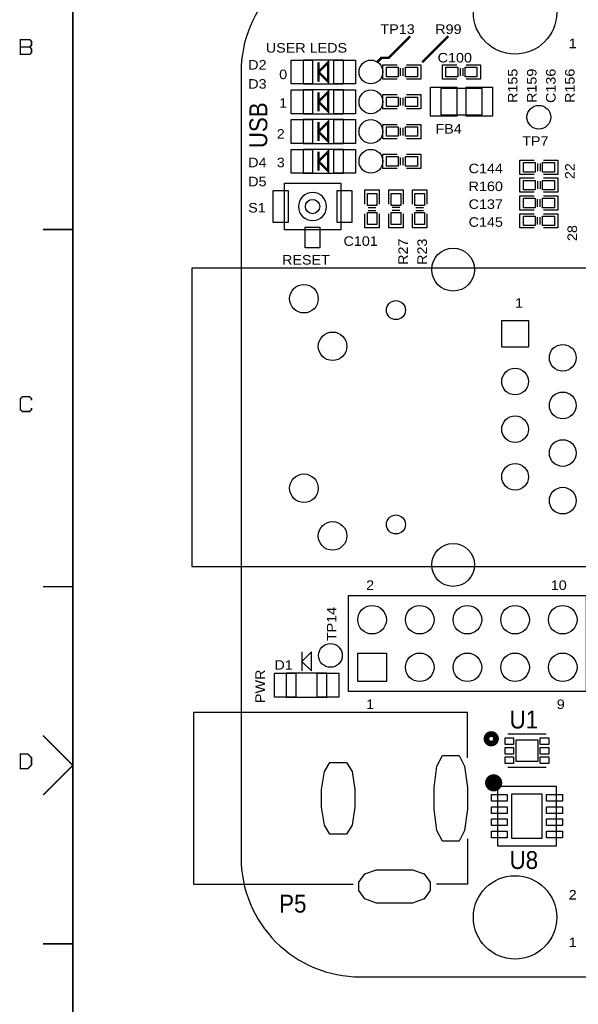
# Model space of a CAD drawing. Extents: x -14006 to 19506, y -9606 to 12409.
# Tile 2 of 29: x -13946 to -9257, y -608 to 7662. Entities that reach past the tile are written whole.
import ezdxf

# ---------------------------------------------------------------- set-up
doc = ezdxf.new("R2010")
doc.units = 0
doc.layers.add('1', color=7, linetype='CONTINUOUS')

# ---------------------------------------------------------------- blocks, each defined once
blk = doc.blocks.new('FIGURE_CIRCLE')
blk.add_circle((0, 0), 0.5)
blk = doc.blocks.new('FIGURE_SQUARE')
blk.add_lwpolyline([(-0.5, -0.5), (-0.5, 0.5), (0.5, 0.5), (0.5, -0.5)], close=True)
blk = doc.blocks.new('FIGURE_OBLONG')
blk.add_lwpolyline([(-0.5, -0.125), (-0.5, 0.125), (-0.416, 0.375), (-0.25, 0.5), (0.25, 0.5), (0.416, 0.375), (0.5, 0.125), (0.5, -0.125), (0.416, -0.375), (0.25, -0.5), (-0.25, -0.5), (-0.416, -0.375)], close=True)

msp = doc.modelspace()

# ---------------------------------------------------------------- linework, layer by layer
at = {"layer": '1'}
for points, const_width in [([(-13500, -9100), (-13500, 11900), (19000, 11900)], 12), ([(-10668, 7522.64), (-10848, 7342.64), (-10908, 7342.64), (-10948, 7302.64)], 20), ([(-10348, 7522.64), (-10568, 7302.64)], 20), ([(-13862, 7433), (-13940, 7433)], 12), ([(-11438, 7302.64), (-11438, 7142.64)], 20), ([(-11438, 7052.64), (-11438, 6892.64)], 20), ([(-11438, 6802.64), (-11438, 6642.64)], 20), ([(-11438, 6552.64), (-11438, 6392.64)], 20), ([(-13500, 5900), (-13750, 5900)], 12), ([(-13847, 4464), (-13847, 4479), (-13862, 4495), (-13924, 4495), (-13940, 4479), (-13940, 4386), (-13924, 4371), (-13862, 4371), (-13847, 4386), (-13847, 4402)], 12), ([(-13750, 2900), (-13500, 2900)], 12), ([(-13750, 1650), (-13500, 1400), (-13750, 1150)], 12), ([(-13750, -100), (-13500, -100)], 12)]:
    msp.add_lwpolyline(points, dxfattribs=dict(at, const_width=const_width))
for points in [[(-11088, 8222.64, 0.414214), (-12088, 7222.64)], [(-12088, 622.64, 0.414214), (-11088, -377.36)]]:
    msp.add_lwpolyline(points, format="xyb", dxfattribs=at)
for points, const_width in [([(-13940, 7371), (-13862, 7371), (-13847, 7386), (-13847, 7417), (-13862, 7433), (-13847, 7448), (-13847, 7479), (-13862, 7495), (-13940, 7495), (-13940, 7433)], 12), ([(-11358, 7302.64), (-11438, 7222.64), (-11358, 7142.64)], 20), ([(-11358, 7052.64), (-11438, 6972.64), (-11358, 6892.64)], 20), ([(-11358, 6802.64), (-11438, 6722.64), (-11358, 6642.64)], 20), ([(-11358, 6552.64), (-11438, 6472.64), (-11358, 6392.64)], 20), ([(-13940, 1371), (-13878, 1371), (-13847, 1402), (-13847, 1464), (-13878, 1495), (-13940, 1495)], 12)]:
    msp.add_lwpolyline(points, close=True, dxfattribs=dict(at, const_width=const_width))
for points in [[(-11568, 7122.64), (-11228, 7122.64), (-11228, 7322.64), (-11568, 7322.64)], [(-11568, 6872.64), (-11228, 6872.64), (-11228, 7072.64), (-11568, 7072.64)], [(-10411.24, 6862.4), (-10064.76, 6862.4), (-10064.76, 7082.88), (-10411.24, 7082.88)], [(-11568, 6622.64), (-11228, 6622.64), (-11228, 6822.64), (-11568, 6822.64)], [(-11568, 6372.64), (-11228, 6372.64), (-11228, 6572.64), (-11568, 6572.64)], [(-11488, 5895.8), (-11724.24, 5895.8), (-11724.24, 6289.48), (-11251.76, 6289.48), (-11251.76, 5895.8)], [(-12500, 5574.64), (-12500, 3070.64), (-9060, 3070.64), (-9060, 5574.64)], [(-9188, 2022.64), (-9188, 2822.64), (-11188, 2822.64), (-11188, 2022.64)], [(-11498, 2352.64), (-11578, 2272.64), (-11498, 2192.64)], [(-11708, 1972.64), (-11368, 1972.64), (-11368, 2172.64), (-11708, 2172.64)]]:
    msp.add_lwpolyline(points, close=True, dxfattribs=at)
for points in [[(-10778, 7162.64), (-10898, 7162.64), (-10898, 7282.64), (-10778, 7282.64)], [(-10698, 7282.64), (-10578, 7282.64), (-10578, 7162.64)], [(-10278, 7162.64), (-10398, 7162.64), (-10398, 7282.64)], [(-10398, 7282.64), (-10278, 7282.64)], [(-10198, 7282.64), (-10078, 7282.64), (-10078, 7162.64), (-10198, 7162.64)], [(-12088, 7222.64), (-12088, 622.64)], [(-10750, 7190.64), (-10750, 7254.64)], [(-10726, 7190.64), (-10726, 7254.64)], [(-10250, 7254.64), (-10250, 7190.64)], [(-10226, 7254.64), (-10226, 7190.64)], [(-10578, 7162.64), (-10698, 7162.64)], [(-10778, 6912.64), (-10898, 6912.64), (-10898, 7032.64), (-10778, 7032.64)], [(-10698, 7032.64), (-10578, 7032.64), (-10578, 6912.64)], [(-10750, 6940.64), (-10750, 7004.64)], [(-10726, 6940.64), (-10726, 7004.64)], [(-10578, 6912.64), (-10698, 6912.64)], [(-10778, 6662.64), (-10898, 6662.64), (-10898, 6782.64), (-10778, 6782.64)], [(-10698, 6782.64), (-10578, 6782.64), (-10578, 6662.64)], [(-10750, 6690.64), (-10750, 6754.64)], [(-10726, 6690.64), (-10726, 6754.64)], [(-10578, 6662.64), (-10698, 6662.64)], [(-10778, 6412.64), (-10898, 6412.64), (-10898, 6532.64), (-10778, 6532.64)], [(-10750, 6440.64), (-10750, 6504.64)], [(-10726, 6440.64), (-10726, 6504.64)], [(-10698, 6532.64), (-10578, 6532.64), (-10578, 6412.64)], [(-9628, 6362.64), (-9748, 6362.64), (-9748, 6482.64)], [(-9748, 6482.64), (-9628, 6482.64)], [(-9600, 6454.64), (-9600, 6390.64)], [(-9576, 6454.64), (-9576, 6390.64)], [(-9548, 6482.64), (-9428, 6482.64), (-9428, 6362.64), (-9548, 6362.64)], [(-10578, 6412.64), (-10698, 6412.64)], [(-9628, 6212.64), (-9748, 6212.64), (-9748, 6332.64)], [(-9748, 6332.64), (-9628, 6332.64)], [(-9600, 6304.64), (-9600, 6240.64)], [(-9576, 6304.64), (-9576, 6240.64)], [(-9548, 6332.64), (-9428, 6332.64), (-9428, 6212.64), (-9548, 6212.64)], [(-11048, 6112.64), (-11048, 6232.64), (-10928, 6232.64), (-10928, 6112.64)], [(-10848, 6112.64), (-10848, 6232.64), (-10728, 6232.64)], [(-10728, 6232.64), (-10728, 6112.64)], [(-10648, 6112.64), (-10648, 6232.64), (-10528, 6232.64), (-10528, 6112.64)], [(-9628, 6062.64), (-9748, 6062.64), (-9748, 6182.64), (-9628, 6182.64)], [(-9600, 6090.64), (-9600, 6154.64)], [(-9576, 6090.64), (-9576, 6154.64)], [(-9548, 6182.64), (-9428, 6182.64), (-9428, 6062.64)], [(-11020, 6084.64), (-10956, 6084.64)], [(-11020, 6060.64), (-10956, 6060.64)], [(-10756, 6084.64), (-10820, 6084.64)], [(-10756, 6060.64), (-10820, 6060.64)], [(-10620, 6084.64), (-10556, 6084.64)], [(-10620, 6060.64), (-10556, 6060.64)], [(-9428, 6062.64), (-9548, 6062.64)], [(-10928, 6032.64), (-10928, 5912.64), (-11048, 5912.64)], [(-11048, 5912.64), (-11048, 6032.64)], [(-10728, 6032.64), (-10728, 5912.64), (-10848, 5912.64), (-10848, 6032.64)], [(-10528, 6032.64), (-10528, 5912.64), (-10648, 5912.64)], [(-10648, 5912.64), (-10648, 6032.64)], [(-9628, 5912.64), (-9748, 5912.64), (-9748, 6032.64), (-9628, 6032.64)], [(-9600, 5940.64), (-9600, 6004.64)], [(-9576, 5940.64), (-9576, 6004.64)], [(-9548, 6032.64), (-9428, 6032.64), (-9428, 5912.64)], [(-9428, 5912.64), (-9548, 5912.64)], [(-11578, 2352.64), (-11578, 2192.64)], [(-10188, 1462.64), (-10188, 1842.64), (-12488, 1842.64), (-12488, 402.64), (-11148, 402.64)], [(-9528, 1662.64), (-9848, 1662.64)], [(-9528, 1382.64), (-9848, 1382.64)], [(-9440, 724.64), (-9440, 1220.64), (-9936, 1220.64), (-9936, 724.64)], [(-10188, 782.64), (-10188, 402.64), (-10448, 402.64)], [(-9936, 724.64), (-9440, 724.64)], [(-11088, -377.36), (-488, -377.36)]]:
    msp.add_lwpolyline(points, dxfattribs=at)
msp.add_lwpolyline([(-11369.88, 6092.64, 1), (-11606.12, 6092.64, 1)], format="xyb", close=True, dxfattribs=at)
for points, const_width in [([(-9948, 1622.64, 1), (-10028, 1622.64, 1)], 48), ([(-9908, 1252.64, 1), (-10028, 1252.64, 1)], 24), ([(-9928, 1252.64, 1), (-10008, 1252.64, 1)], 24), ([(-9948, 1252.64, 1), (-9988, 1252.64, 1)], 24), ([(-9948, 1232.64, 1), (-9988, 1232.64, 1)], 24)]:
    msp.add_lwpolyline(points, format="xyb", close=True, dxfattribs=dict(at, const_width=const_width))

# ---------------------------------------------------------------- block references
for name, p, xscale, yscale in [('FIGURE_CIRCLE', (-9788, 7722.64), 700, 700), ('FIGURE_SQUARE', (-11578, 7222.64), 180, 200), ('FIGURE_SQUARE', (-11218, 7222.64), 180, 200), ('FIGURE_CIRCLE', (-10998, 7222.64), 200, 200), ('FIGURE_SQUARE', (-10818, 7222.64), 100, 80), ('FIGURE_SQUARE', (-10658, 7222.64), 100, 80), ('FIGURE_SQUARE', (-10318, 7222.64), 100, 80), ('FIGURE_SQUARE', (-10158, 7222.64), 100, 80), ('FIGURE_SQUARE', (-11578, 6972.64), 180, 200), ('FIGURE_SQUARE', (-11218, 6972.64), 180, 200), ('FIGURE_CIRCLE', (-10998, 6972.64), 200, 200), ('FIGURE_SQUARE', (-10387.6, 6972.64), 220, 244), ('FIGURE_SQUARE', (-10088.4, 6972.64), 220, 244), ('FIGURE_SQUARE', (-10818, 6972.64), 100, 80), ('FIGURE_SQUARE', (-10658, 6972.64), 100, 80), ('FIGURE_CIRCLE', (-9588, 6842.64), 200, 200), ('FIGURE_SQUARE', (-11578, 6722.64), 180, 200), ('FIGURE_SQUARE', (-11218, 6722.64), 180, 200), ('FIGURE_CIRCLE', (-10998, 6722.64), 200, 200), ('FIGURE_SQUARE', (-10818, 6722.64), 100, 80), ('FIGURE_SQUARE', (-10658, 6722.64), 100, 80), ('FIGURE_SQUARE', (-11578, 6472.64), 180, 200), ('FIGURE_SQUARE', (-11218, 6472.64), 180, 200), ('FIGURE_CIRCLE', (-10998, 6472.64), 200, 200), ('FIGURE_SQUARE', (-10818, 6472.64), 100, 80), ('FIGURE_SQUARE', (-10658, 6472.64), 100, 80), ('FIGURE_SQUARE', (-9668, 6422.64), 100, 80), ('FIGURE_SQUARE', (-9508, 6422.64), 100, 80), ('FIGURE_SQUARE', (-9668, 6272.64), 100, 80), ('FIGURE_SQUARE', (-9508, 6272.64), 100, 80), ('FIGURE_SQUARE', (-11755.72, 6092.64), 124, 268), ('FIGURE_SQUARE', (-11220.28, 6092.64), 124, 268), ('FIGURE_SQUARE', (-10988, 6152.64), 80, 100), ('FIGURE_SQUARE', (-10788, 6152.64), 80, 100), ('FIGURE_SQUARE', (-10588, 6152.64), 80, 100), ('FIGURE_CIRCLE', (-11488, 6092.64), 120, 120), ('FIGURE_SQUARE', (-9668, 6122.64), 100, 80), ('FIGURE_SQUARE', (-9508, 6122.64), 100, 80), ('FIGURE_SQUARE', (-10988, 5992.64), 80, 100), ('FIGURE_SQUARE', (-10788, 5992.64), 80, 100), ('FIGURE_SQUARE', (-10588, 5992.64), 80, 100), ('FIGURE_SQUARE', (-9668, 5972.64), 100, 80), ('FIGURE_SQUARE', (-9508, 5972.64), 100, 80), ('FIGURE_SQUARE', (-11488, 5832.8), 124, 172), ('FIGURE_CIRCLE', (-10308, 5562.64), 360, 360), ('FIGURE_CIRCLE', (-11560, 5318.64), 240, 240), ('FIGURE_CIRCLE', (-10788, 5222.64), 160, 160), ('FIGURE_SQUARE', (-9788, 5022.64), 224, 224), ('FIGURE_CIRCLE', (-11320, 4918.64), 240, 240), ('FIGURE_CIRCLE', (-9388, 4822.64), 224, 224), ('FIGURE_CIRCLE', (-9788, 4622.64), 224, 224), ('FIGURE_CIRCLE', (-9388, 4422.64), 224, 224), ('FIGURE_CIRCLE', (-9788, 4222.64), 224, 224), ('FIGURE_CIRCLE', (-9388, 4022.64), 224, 224), ('FIGURE_CIRCLE', (-9788, 3822.64), 224, 224), ('FIGURE_CIRCLE', (-11560, 3726.64), 240, 240), ('FIGURE_CIRCLE', (-9388, 3622.64), 224, 224), ('FIGURE_CIRCLE', (-10788, 3422.64), 160, 160), ('FIGURE_CIRCLE', (-11320, 3326.64), 240, 240), ('FIGURE_CIRCLE', (-10308, 3082.64), 360, 360), ('FIGURE_CIRCLE', (-10988, 2622.64), 240, 240), ('FIGURE_CIRCLE', (-10588, 2622.64), 240, 240), ('FIGURE_CIRCLE', (-10188, 2622.64), 240, 240), ('FIGURE_CIRCLE', (-9788, 2622.64), 240, 240), ('FIGURE_CIRCLE', (-9388, 2622.64), 240, 240), ('FIGURE_CIRCLE', (-11338, 2322.64), 200, 200), ('FIGURE_SQUARE', (-10988, 2222.64), 240, 240), ('FIGURE_CIRCLE', (-10588, 2222.64), 240, 240), ('FIGURE_CIRCLE', (-10188, 2222.64), 240, 240), ('FIGURE_CIRCLE', (-9788, 2222.64), 240, 240), ('FIGURE_CIRCLE', (-9388, 2222.64), 240, 240), ('FIGURE_SQUARE', (-11718, 2072.64), 180, 200), ('FIGURE_SQUARE', (-11358, 2072.64), 180, 200), ('FIGURE_SQUARE', (-9836, 1601.36), 72, 56), ('FIGURE_SQUARE', (-9688, 1522.64), 180, 180), ('FIGURE_SQUARE', (-9540, 1601.36), 72, 56), ('FIGURE_SQUARE', (-9836, 1522.64), 72, 56), ('FIGURE_SQUARE', (-9540, 1522.64), 72, 56), ('FIGURE_OBLONG', (-11272, 1122.64), 280, 600), ('FIGURE_OBLONG', (-10328, 1122.64), 280, 720), ('FIGURE_SQUARE', (-9836, 1443.92), 72, 56), ('FIGURE_SQUARE', (-9540, 1443.92), 72, 56), ('FIGURE_SQUARE', (-9688, 972.64), 252, 376), ('FIGURE_SQUARE', (-9920, 1126.24), 134, 56), ('FIGURE_SQUARE', (-9456, 1126.24), 134, 56), ('FIGURE_SQUARE', (-9920, 1023.84), 134, 56), ('FIGURE_SQUARE', (-9456, 1023.84), 134, 56), ('FIGURE_SQUARE', (-9920, 921.44), 134, 56), ('FIGURE_SQUARE', (-9456, 921.44), 134, 56), ('FIGURE_SQUARE', (-9920, 819.04), 134, 56), ('FIGURE_SQUARE', (-9456, 819.04), 134, 56), ('FIGURE_OBLONG', (-10800, 382.64), 600, 280), ('FIGURE_CIRCLE', (-9788, 122.64), 700, 700)]:
    msp.add_blockref(name, p, dxfattribs=dict(at, xscale=xscale, yscale=yscale))

# ---------------------------------------------------------------- texts
for s, height, width, p in [('TP13', 80, 1.125, (-10918, 7542.64)), ('R99', 80, 1.125, (-10458, 7542.64)), ('USER LEDS', 80, 1.125, (-11880, 7385.32)), ('1', 80, 1.125, (-9338, 7422.64)), ('C100', 80, 1.125, (-10438, 7302.64)), ('D2', 80, 1.125, (-12028, 7242.64)), ('0', 80, 1.125, (-11768, 7162.64)), ('D3', 80, 1.125, (-12028, 7082.64)), ('1', 80, 1.125, (-11768, 6922.64)), ('FB4', 80, 1.125, (-10456, 6705.32)), ('2', 80, 1.125, (-11788, 6662.64)), ('TP7', 80, 1.125, (-9728, 6602.64)), ('D4', 80, 1.125, (-12028, 6422.64)), ('3', 80, 1.125, (-11788, 6422.64)), ('C144', 80, 1.125, (-10178, 6372.64)), ('D5', 80, 1.125, (-12028, 6262.64)), ('R160', 80, 1.125, (-10178, 6222.64)), ('S1', 80, 1.125, (-12028, 6042.64)), ('C137', 80, 1.125, (-10178, 6072.64)), ('C145', 80, 1.125, (-10178, 5922.64)), ('C101', 80, 1.125, (-11228, 5762.64)), ('RESET', 80, 1.125, (-11744, 5605.32)), ('1', 80, 1.125, (-9788, 5242.64)), ('2', 80, 1.125, (-11038, 2872.64)), ('10', 80, 1.125, (-9488, 2872.64)), ('D1', 80, 1.125, (-11808, 2202.64)), ('1', 80, 1.125, (-11038, 1872.64)), ('9', 80, 1.125, (-9438, 1872.64)), ('U1', 150, 0.933333, (-9834, 1709.32)), ('U8', 150, 0.933333, (-9834, 529.32)), ('2', 80, 1.125, (-9338, 272.64)), ('P5', 150, 0.933333, (-11768, 162.64)), ('1', 80, 1.125, (-9338, -127.36))]:
    msp.add_text(s, height=height, dxfattribs=dict(at, width=width)).set_placement(p)
for s, height, width, p in [('R155', 80, 1.125, (-9768, 6962.64)), ('R159', 80, 1.125, (-9608, 6962.64)), ('C136', 80, 1.125, (-9448, 6962.64)), ('R156', 80, 1.125, (-9288, 6962.64)), ('USB', 150, 0.933333, (-11868, 6582.64)), ('22', 80, 1.125, (-9288, 6322.64)), ('28', 80, 1.125, (-9268, 5802.64)), ('R27', 80, 1.125, (-10688, 5602.64)), ('R23', 80, 1.125, (-10528, 5602.64)), ('TP14', 80, 1.125, (-11288, 2442.64)), ('PWR', 80, 1.125, (-11888, 1922.64))]:
    msp.add_text(s, height=height, rotation=90, dxfattribs=dict(at, width=width)).set_placement(p)

doc.saveas('drawing.dxf')
